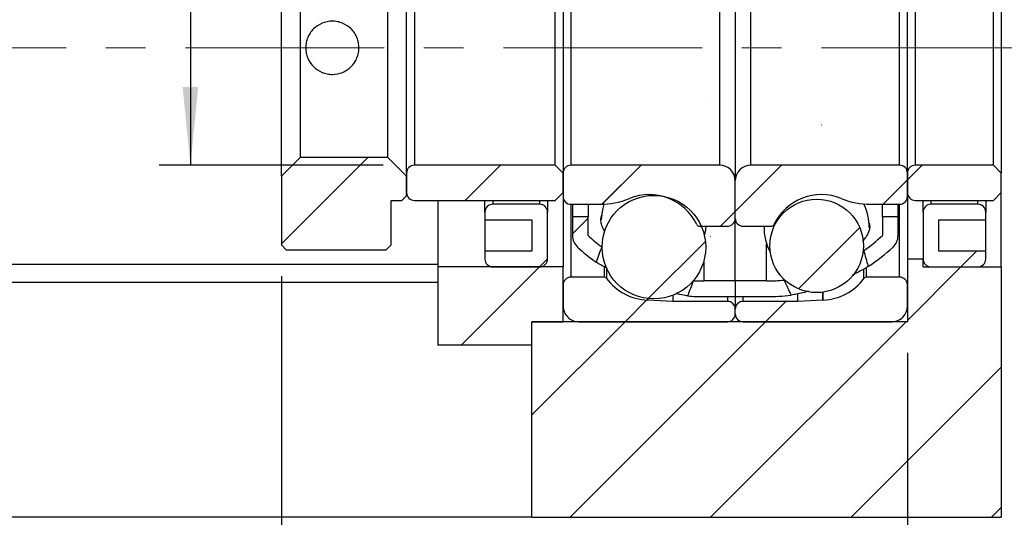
# Model space of a CAD drawing. Header units: millimetres. Extents: x 60 to 533, y 5 to 399.
# Tile 4 of 6: x 438 to 501, y 70 to 101. Entities that reach past the tile are written whole.
import ezdxf

# ---------------------------------------------------------------- set-up
doc = ezdxf.new("R2010")
doc.units = ezdxf.units.MM
doc.header["$LTSCALE"] = 2
doc.linetypes.add('CENTERX2', pattern=[20.319999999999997, 12.7, -2.54, 2.54, -2.54])
doc.layers.add('FORMAT', color=7, linetype='Continuous')
doc.styles.add('SLDTEXTSTYLE0', font='GOTHIC.TTF', dxfattribs={"width": 0.913})
doc.styles.get("Standard").update_dxf_attribs({"font": 'GOTHIC.TTF'})
doc.dimstyles.new('SLDDIMSTYLE1', dxfattribs={"dimtxt": 0.18, "dimasz": 5, "dimexe": 0, "dimexo": 0.0625, "dimgap": 0, "dimtad": 0, "dimtih": 1, "dimtoh": 1, "dimdec": 0, "dimrnd": 1e-09, "dimzin": 0, "dimdsep": 46, "dimtxsty": 'Standard', "dimsah": 1, "dimcen": 0.09, "dimadec": 0, "dimazin": 0, "dimtfac": 5, "dimtdec": 0, "dimtofl": 0, "dimtmove": 0, "dimatfit": 3, "dimfxl": 0, "dimfrac": 2, "dimtolj": 1, "dimtzin": 0, "dimarcsym": 0})
doc.dimstyles.new('SLDDIMSTYLE2', dxfattribs={"dimtxt": 7, "dimasz": 5, "dimexe": 0, "dimexo": 0.0625, "dimgap": 1.75, "dimtad": 1, "dimrnd": 1e-09, "dimzin": 12, "dimdsep": 46, "dimtxsty": 'SLDTEXTSTYLE0', "dimsah": 1, "dimcen": 0.09, "dimadec": 0, "dimazin": 3, "dimtfac": 1, "dimtofl": 0, "dimtmove": 0, "dimatfit": 3, "dimfxl": 0, "dimfrac": 2, "dimtolj": 1, "dimtzin": 12, "dimarcsym": 0})
doc.dimstyles.new('SLDDIMSTYLE4', dxfattribs={"dimtxt": 7, "dimasz": 5, "dimexe": 0, "dimexo": 0.0625, "dimgap": 1.75, "dimtad": 1, "dimrnd": 1e-09, "dimzin": 12, "dimdsep": 46, "dimtxsty": 'SLDTEXTSTYLE0', "dimsah": 1, "dimcen": 0.09, "dimadec": 0, "dimazin": 3, "dimtfac": 1, "dimtmove": 0, "dimatfit": 0, "dimfxl": 0, "dimfrac": 2, "dimtolj": 1, "dimtzin": 12, "dimarcsym": 0})
doc.dimstyles.new('SLDDIMSTYLE5', dxfattribs={"dimtxt": 7, "dimasz": 5, "dimexe": 0, "dimexo": 0.0625, "dimgap": 1.75, "dimtad": 1, "dimrnd": 1e-09, "dimzin": 12, "dimdsep": 46, "dimtxsty": 'SLDTEXTSTYLE0', "dimsah": 1, "dimcen": 0.09, "dimadec": 0, "dimazin": 3, "dimtol": 1, "dimtp": 0.02, "dimtm": 0.02, "dimtfac": 1, "dimtmove": 0, "dimatfit": 0, "dimfxl": 0, "dimfrac": 2, "dimtolj": 1, "dimarcsym": 0})
pattern_1 = [(45, (0, 0), (-4.490128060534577, 4.490128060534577), [])]

# ---------------------------------------------------------------- blocks, each defined once
blk = doc.blocks.new('_D_7')
at = {"layer": 'FORMAT', "color": 7}
for p, q in [((449.3738695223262, 107.0185578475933), (449.3738695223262, 132.9893460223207)), ((461.6899860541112, 107.0185578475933), (447.3738695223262, 107.0185578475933)), ((449.3738695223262, 107.0185578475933), (449.3738695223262, 92.01855784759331)), ((461.6899860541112, 92.01855784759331), (447.3738695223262, 92.01855784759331))]:
    blk.add_line(p, q, dxfattribs=at)
for points in [[(449.3738695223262, 107.0185578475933), (448.8738695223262, 102.0185578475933), (449.8738695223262, 102.0185578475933)], [(449.3738695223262, 92.01855784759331), (449.8738695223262, 97.01855784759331), (448.8738695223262, 97.01855784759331)]]:
    blk.add_solid(points, dxfattribs=at)
at = {"layer": 'FORMAT', "color": 7, "char_height": 7, "attachment_point": 1, "rotation": 90.00000000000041, "style": 'SLDTEXTSTYLE0'}
for s, insert in [('15', (440.3255189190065, 122.6449003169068)), ('%%c', (440.4324632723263, 112.0880255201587))]:
    blk.add_mtext(s, dxfattribs=dict(at, insert=insert))
blk = doc.blocks.new('_D_11')
at = {"layer": 'FORMAT', "color": 7}
for p, q in [((521.1899860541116, 99.51855784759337), (521.1899860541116, 110.5185578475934)), ((506.2679767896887, 99.51855784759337), (523.1899860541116, 99.51855784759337)), ((521.1899860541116, 69.51855784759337), (521.1899860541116, 99.51855784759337)), ((503.1899860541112, 69.51855784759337), (523.1899860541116, 69.51855784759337)), ((521.1899860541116, 69.51855784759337), (521.1899860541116, 58.51855784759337))]:
    blk.add_line(p, q, dxfattribs=at)
for points in [[(521.1899860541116, 99.51855784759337), (521.6899860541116, 104.5185578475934), (520.6899860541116, 104.5185578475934)], [(521.1899860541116, 69.51855784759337), (520.6899860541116, 64.51855784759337), (521.6899860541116, 64.51855784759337)]]:
    blk.add_solid(points, dxfattribs=at)
at = {"layer": 'FORMAT', "color": 7, "char_height": 7, "attachment_point": 1, "rotation": 90, "style": 'SLDTEXTSTYLE0'}
for s, insert in [(' ±0.02', (512.2485801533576, 77.76886934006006)), ('30', (512.2485801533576, 67.42442456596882))]:
    blk.add_mtext(s, dxfattribs=dict(at, insert=insert))
blk = doc.blocks.new('_D_12')
at = {"layer": 'FORMAT', "color": 7}
for p, q in [((495.1899860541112, 80.01855784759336), (495.1899860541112, 50.8628777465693)), ((501.1899860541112, 67.51855784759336), (501.1899860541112, 50.8628777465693)), ((495.1899860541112, 52.8628777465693), (484.1899860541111, 52.8628777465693)), ((495.1899860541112, 52.8628777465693), (501.1899860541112, 52.8628777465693)), ((501.1899860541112, 52.8628777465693), (512.1899860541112, 52.8628777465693))]:
    blk.add_line(p, q, dxfattribs=at)
for points in [[(495.1899860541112, 52.8628777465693), (490.1899860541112, 53.3628777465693), (490.1899860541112, 52.3628777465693)], [(501.1899860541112, 52.8628777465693), (506.1899860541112, 52.3628777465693), (506.1899860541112, 53.3628777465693)]]:
    blk.add_solid(points, dxfattribs=at)
at = {"layer": 'FORMAT', "color": 7, "insert": (495.2988665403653, 61.80428364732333), "char_height": 7, "attachment_point": 1, "style": 'SLDTEXTSTYLE0'}
blk.add_mtext('6', dxfattribs=at)
blk = doc.blocks.new('_D_13')
at = {"layer": 'FORMAT', "color": 7}
for p, q in [((455.1899860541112, 84.91855784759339), (455.189986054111, 50.86287774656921)), ((495.1899860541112, 80.01855784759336), (495.189986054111, 50.86287774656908)), ((495.189986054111, 52.86287774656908), (455.189986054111, 52.86287774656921))]:
    blk.add_line(p, q, dxfattribs=at)
for centre, radius, start, end in [((481.947981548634, 58.41912773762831), 12.42415267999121, 153.4349488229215, 206.5650511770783), ((470.067426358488, 58.41912773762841), 12.4241526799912, 333.4349488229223, 26.56505117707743)]:
    blk.add_arc(centre, radius, start, end, dxfattribs=at)
for points in [[(455.189986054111, 52.86287774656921), (460.189986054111, 52.3628777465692), (460.189986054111, 53.3628777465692)], [(495.189986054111, 52.86287774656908), (490.189986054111, 53.3628777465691), (490.189986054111, 52.3628777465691)]]:
    blk.add_solid(points, dxfattribs=at)
at = {"layer": 'FORMAT', "color": 7, "insert": (470.8354815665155, 61.80428364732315), "char_height": 7, "attachment_point": 1, "style": 'SLDTEXTSTYLE0'}
blk.add_mtext('40', dxfattribs=at)

msp = doc.modelspace()

# ---------------------------------------------------------------- hatches: boundary and pattern name
at = {"linetype": 'Continuous', "lineweight": 18}
h = msp.add_hatch(dxfattribs=at)
h.set_pattern_fill('ANSI31', scale=2, style=0)
h.set_pattern_definition(pattern_1)
edge = h.paths.add_edge_path(flags=0)
edge.add_arc((474.7899860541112, 87.51855784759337), 1.000000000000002, 180, 227.2003797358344)
edge.add_arc((482.1899860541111, 95.50993715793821), 11.89137931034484, 227.2003797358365, 234.5882899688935)
edge.add_ellipse((483.7570157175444, 99.51855784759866), major_axis=(-24.58947132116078, -65.68946985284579), ratio=0.04562244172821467, start_angle=282.1431269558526, end_angle=283.0145968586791, ccw=False)
edge.add_arc((482.1899860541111, 95.50993715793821), 10.89137931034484, 227.200379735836, 233.1267683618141, ccw=False)
edge.add_line((474.7899860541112, 87.51855784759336), (474.7899860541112, 88.71855784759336))
edge.add_line((474.7899860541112, 88.71855784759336), (473.7899860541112, 88.71855784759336))
edge.add_line((473.7899860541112, 88.71855784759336), (473.7899860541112, 87.51855784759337))
h = msp.add_hatch(dxfattribs=at)
h.set_pattern_fill('ANSI31', scale=2, style=0)
h.set_pattern_definition(pattern_1)
edge = h.paths.add_edge_path(flags=0)
edge.add_ellipse((484.6229563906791, 99.51855784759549), major_axis=(9.90734929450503, -26.30192418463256), ratio=0.1138547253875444, start_angle=55.5212411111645, end_angle=58.070322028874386, ccw=False)
edge.add_arc((486.1899860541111, 95.50993715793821), 11.89137931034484, 303.193096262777, 312.7996202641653)
edge.add_arc((493.5899860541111, 87.51855784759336), 1.000000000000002, 312.7996202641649, 360.0000000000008)
edge.add_line((494.5899860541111, 87.51855784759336), (494.5899860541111, 88.71855784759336))
edge.add_line((494.5899860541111, 88.71855784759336), (493.5899860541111, 88.71855784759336))
edge.add_line((493.5899860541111, 88.71855784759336), (493.5899860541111, 87.51855784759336))
edge.add_arc((486.1899860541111, 95.50993715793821), 10.89137931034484, 304.7897554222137, 312.7996202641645, ccw=False)
h = msp.add_hatch(dxfattribs=at)
h.set_pattern_fill('ANSI31', scale=2, style=0)
h.set_pattern_definition(pattern_1)
edge = h.paths.add_edge_path(flags=0)
edge.add_line((484.1899860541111, 83.61855784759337), (484.1899860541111, 84.61855784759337))
edge.add_line((484.1899860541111, 84.61855784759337), (482.1899860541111, 84.61855784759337))
edge.add_arc((482.1899860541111, 95.50993715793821), 10.89137931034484, 266.51455166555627, 270, ccw=False)
edge.add_ellipse((483.7570157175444, 99.51855784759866), major_axis=(-24.58947132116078, -65.68946985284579), ratio=0.04562244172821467, start_angle=77.01385283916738, end_angle=77.8881695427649, ccw=False)
edge.add_arc((482.1899860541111, 95.50993715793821), 11.89137931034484, 264.9906329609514, 270.0000000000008)
edge.add_line((482.1899860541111, 83.61855784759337), (484.1899860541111, 83.61855784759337))
h = msp.add_hatch(dxfattribs=at)
h.set_pattern_fill('ANSI31', scale=2, style=0)
h.set_pattern_definition(pattern_1)
edge = h.paths.add_edge_path(flags=0)
edge.add_arc((486.1899860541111, 95.50993715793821), 10.89137931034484, 270, 275.8997353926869, ccw=False)
edge.add_line((486.1899860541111, 84.61855784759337), (484.1899860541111, 84.61855784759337))
edge.add_line((484.1899860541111, 84.61855784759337), (484.1899860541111, 83.61855784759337))
edge.add_line((484.1899860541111, 83.61855784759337), (486.1899860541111, 83.61855784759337))
edge.add_arc((486.1899860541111, 95.50993715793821), 11.89137931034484, 270.0000000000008, 277.5500693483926)
edge.add_ellipse((484.6229563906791, 99.51855784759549), major_axis=(9.90734929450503, -26.30192418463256), ratio=0.1138547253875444, start_angle=301.8623825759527, end_angle=304.41757476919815, ccw=False)
h = msp.add_hatch(dxfattribs=at)
h.set_pattern_fill('ANSI31', scale=2, style=0)
h.set_pattern_definition(pattern_1)
h.paths.add_polyline_path([(455.1899860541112, 86.91855784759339), (455.4899860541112, 86.61855784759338), (461.8899860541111, 86.61855784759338), (462.1899860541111, 86.91855784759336), (462.1899860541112, 89.76855784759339), (462.8899860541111, 89.76855784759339), (463.1899860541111, 90.06855784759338), (463.1899860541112, 91.31855784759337), (461.9899860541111, 92.51855784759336), (456.3899860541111, 92.51855784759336), (455.1899860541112, 91.31855784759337)], flags=0)
h = msp.add_hatch(dxfattribs=at)
h.set_pattern_fill('ANSI31', scale=2, style=0)
h.set_pattern_definition(pattern_1)
edge = h.paths.add_edge_path(flags=0)
edge.add_line((473.1899860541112, 91.51855784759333), (472.6899860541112, 92.01855784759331))
edge.add_line((472.6899860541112, 92.01855784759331), (463.6899860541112, 92.01855784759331))
edge.add_arc((463.6899860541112, 91.51855784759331), 0.5, 90, 180)
edge.add_line((463.1899860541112, 91.51855784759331), (463.1899860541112, 90.26855784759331))
edge.add_arc((463.6899860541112, 90.26855784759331), 0.5, 180, 270.0000000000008)
edge.add_line((463.6899860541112, 89.76855784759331), (472.6899860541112, 89.76855784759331))
edge.add_line((472.6899860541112, 89.76855784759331), (473.1899860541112, 90.26855784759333))
edge.add_line((473.1899860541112, 90.26855784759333), (473.1899860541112, 91.51855784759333))
h = msp.add_hatch(dxfattribs=at)
h.set_pattern_fill('ANSI31', scale=2, style=0)
h.set_pattern_definition(pattern_1)
edge = h.paths.add_edge_path(flags=0)
edge.add_line((483.1899860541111, 92.01855784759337), (473.6899860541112, 92.01855784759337))
edge.add_arc((473.6899860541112, 91.51855784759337), 0.5000000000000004, 90, 180)
edge.add_line((473.1899860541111, 91.51855784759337), (473.1899860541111, 90.01855784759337))
edge.add_arc((473.6899860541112, 90.01855784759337), 0.5000000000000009, 180, 270.0000000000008)
edge.add_line((473.6899860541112, 89.51855784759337), (475.5352188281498, 89.51855784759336))
edge.add_arc((475.5352188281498, 94.51855784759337), 5.000000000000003, 270.0000000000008, 292.1496035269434)
edge.add_arc((478.6899860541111, 86.76855784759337), 3.367499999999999, 25.752078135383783, 112.1496035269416, ccw=False)
edge.add_arc((481.9031708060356, 88.31855784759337), 0.2000000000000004, 205.7520781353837, 270.0000000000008)
edge.add_line((481.9031708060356, 88.11855784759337), (483.6899860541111, 88.11855784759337))
edge.add_arc((483.6899860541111, 88.61855784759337), 0.5000000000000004, 270.0000000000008, 360.0000000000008)
edge.add_line((484.1899860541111, 88.61855784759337), (484.1899860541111, 91.01855784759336))
edge.add_arc((483.1899860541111, 91.01855784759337), 1, 0, 90.00000000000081)
h = msp.add_hatch(dxfattribs=at)
h.set_pattern_fill('ANSI31', scale=2, style=0)
h.set_pattern_definition(pattern_1)
edge = h.paths.add_edge_path(flags=0)
edge.add_line((495.1899860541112, 90.01855784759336), (495.1899860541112, 91.51855784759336))
edge.add_arc((494.6899860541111, 91.51855784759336), 0.5000000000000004, 0, 90)
edge.add_line((494.6899860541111, 92.01855784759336), (485.1899860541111, 92.01855784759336))
edge.add_arc((485.1899860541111, 91.01855784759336), 1, 90, 180)
edge.add_line((484.1899860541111, 91.01855784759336), (484.1899860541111, 88.61855784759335))
edge.add_arc((484.6899860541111, 88.61855784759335), 0.5000000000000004, 180, 270.0000000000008)
edge.add_line((484.6899860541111, 88.11855784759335), (486.4768013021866, 88.11855784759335))
edge.add_arc((486.4768013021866, 88.31855784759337), 0.2000000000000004, 270.0000000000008, 334.2479218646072)
edge.add_arc((489.6899860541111, 86.76855784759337), 3.367499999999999, 67.85039647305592, 154.2479218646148, ccw=False)
edge.add_arc((492.8447532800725, 94.51855784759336), 5.000000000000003, 247.8503964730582, 270.0000000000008)
edge.add_line((492.8447532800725, 89.51855784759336), (494.6899860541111, 89.51855784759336))
edge.add_arc((494.6899860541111, 90.01855784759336), 0.5000000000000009, 270.0000000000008, 360.0000000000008)
h = msp.add_hatch(dxfattribs=at)
h.set_pattern_fill('ANSI31', scale=2, style=0)
h.set_pattern_definition(pattern_1)
edge = h.paths.add_edge_path(flags=0)
edge.add_line((501.1899860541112, 91.51855784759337), (500.6899860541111, 92.01855784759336))
edge.add_line((500.6899860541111, 92.01855784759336), (495.6899860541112, 92.01855784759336))
edge.add_arc((495.6899860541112, 91.51855784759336), 0.5, 90, 180)
edge.add_line((495.1899860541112, 91.51855784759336), (495.1899860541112, 90.26855784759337))
edge.add_arc((495.6899860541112, 90.26855784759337), 0.5, 180, 270.0000000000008)
edge.add_line((495.6899860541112, 89.76855784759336), (500.6899860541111, 89.76855784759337))
edge.add_line((500.6899860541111, 89.76855784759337), (501.1899860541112, 90.26855784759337))
edge.add_line((501.1899860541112, 90.26855784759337), (501.1899860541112, 91.51855784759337))
h = msp.add_hatch(dxfattribs=at)
h.set_pattern_fill('ANSI31', scale=2, style=0)
h.set_pattern_definition(pattern_1)
edge = h.paths.add_edge_path(flags=0)
edge.add_arc((478.9899860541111, 86.78369066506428), 3.307199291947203, 0, 360)
h = msp.add_hatch(dxfattribs=at)
h.set_pattern_fill('ANSI31', scale=2, style=0)
h.set_pattern_definition(pattern_1)
edge = h.paths.add_edge_path(flags=0)
edge.add_line((468.1899860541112, 89.01855784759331), (468.1899860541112, 88.51855784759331))
edge.add_line((468.1899860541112, 88.51855784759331), (471.1899860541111, 88.51855784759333))
edge.add_line((471.1899860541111, 88.51855784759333), (471.1899860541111, 86.51855784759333))
edge.add_line((471.1899860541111, 86.51855784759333), (468.1899860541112, 86.51855784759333))
edge.add_line((468.1899860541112, 86.51855784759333), (468.1899860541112, 86.01855784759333))
edge.add_arc((468.6899860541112, 86.01855784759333), 0.5, 180, 270.0000000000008)
edge.add_line((468.6899860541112, 85.51855784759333), (471.6899860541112, 85.51855784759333))
edge.add_arc((471.6899860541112, 86.01855784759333), 0.5, 270.0000000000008, 360.0000000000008)
edge.add_line((472.1899860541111, 86.01855784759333), (472.1899860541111, 89.01855784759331))
edge.add_arc((471.6899860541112, 89.01855784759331), 0.5, 0, 90)
edge.add_line((471.6899860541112, 89.51855784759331), (468.6899860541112, 89.51855784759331))
edge.add_arc((468.6899860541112, 89.01855784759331), 0.5, 90, 180)
h = msp.add_hatch(dxfattribs=at)
h.set_pattern_fill('ANSI31', scale=2, style=0)
h.set_pattern_definition(pattern_1)
edge = h.paths.add_edge_path(flags=0)
edge.add_arc((489.3899860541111, 86.86309884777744), 2.986865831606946, 0, 360)
h = msp.add_hatch(dxfattribs=at)
h.set_pattern_fill('ANSI31', scale=2, style=0)
h.set_pattern_definition(pattern_1)
edge = h.paths.add_edge_path(flags=0)
edge.add_line((497.1899860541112, 86.51855784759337), (497.1899860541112, 88.51855784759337))
edge.add_line((497.1899860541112, 88.51855784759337), (500.1899860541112, 88.51855784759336))
edge.add_line((500.1899860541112, 88.51855784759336), (500.1899860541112, 89.01855784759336))
edge.add_arc((499.6899860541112, 89.01855784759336), 0.5, 0, 90)
edge.add_line((499.6899860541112, 89.51855784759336), (496.6899860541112, 89.51855784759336))
edge.add_arc((496.6899860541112, 89.01855784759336), 0.5, 90, 180)
edge.add_line((496.1899860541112, 89.01855784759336), (496.1899860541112, 86.01855784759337))
edge.add_arc((496.6899860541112, 86.01855784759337), 0.5, 180, 270.0000000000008)
edge.add_line((496.6899860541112, 85.51855784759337), (499.6899860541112, 85.51855784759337))
edge.add_arc((499.6899860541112, 86.01855784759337), 0.5, 270.0000000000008, 359.9999999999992)
edge.add_line((500.1899860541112, 86.01855784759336), (500.1899860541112, 86.51855784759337))
edge.add_line((500.1899860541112, 86.51855784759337), (497.1899860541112, 86.51855784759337))
h = msp.add_hatch(dxfattribs=at)
h.set_pattern_fill('ANSI31', scale=2, style=0)
h.set_pattern_definition(pattern_1)
h.paths.add_polyline_path([(501.1899860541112, 85.51855784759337), (496.1899860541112, 85.51855784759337), (496.1899860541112, 86.01855784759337), (495.1899860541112, 86.01855784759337), (495.1899860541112, 82.01855784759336), (471.1899860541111, 82.01855784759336), (471.1899860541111, 69.51855784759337), (501.1899860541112, 69.51855784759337)], flags=0)
h = msp.add_hatch(dxfattribs=at)
h.set_pattern_fill('ANSI31', scale=2, style=0)
h.set_pattern_definition(pattern_1)
h.paths.add_polyline_path([(471.1899860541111, 82.01855784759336), (473.1899860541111, 82.01855784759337), (473.1899860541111, 85.51855784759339), (465.1899860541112, 85.51855784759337), (465.1899860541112, 80.51855784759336), (471.1899860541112, 80.51855784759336)], flags=0)
h = msp.add_hatch(dxfattribs=at)
h.set_pattern_fill('ANSI31', scale=2, style=0)
h.set_pattern_definition(pattern_1)
edge = h.paths.add_edge_path(flags=0)
edge.add_line((474.1899860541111, 82.01855784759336), (483.6899860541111, 82.01855784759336))
edge.add_arc((483.6899860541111, 82.51855784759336), 0.5000000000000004, 270.0000000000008, 360.0000000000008)
edge.add_line((484.1899860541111, 82.51855784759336), (484.1899860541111, 82.81855784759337))
edge.add_arc((483.6899860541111, 82.81855784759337), 0.5000000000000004, 0, 90)
edge.add_line((483.6899860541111, 83.31855784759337), (480.1899860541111, 83.31855784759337))
edge.add_line((480.1899860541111, 83.31855784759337), (478.5859513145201, 83.40262174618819))
edge.add_arc((478.5754841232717, 83.20289583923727), 0.2000000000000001, 87.0000000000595, 88.16072760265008)
edge.add_arc((478.6899860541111, 86.76855784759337), 3.367500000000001, 216.061090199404, 268.1607276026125, ccw=False)
edge.add_arc((475.8060553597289, 84.66855784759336), 0.2000000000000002, 36.06109019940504, 90)
edge.add_line((475.8060553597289, 84.86855784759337), (473.6899860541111, 84.86855784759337))
edge.add_arc((473.6899860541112, 84.36855784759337), 0.5000000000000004, 90.00000000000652, 180)
edge.add_line((473.1899860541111, 84.36855784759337), (473.1899860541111, 83.01855784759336))
edge.add_arc((474.1899860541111, 83.01855784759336), 1.000000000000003, 180, 270.0000000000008)
h = msp.add_hatch(dxfattribs=at)
h.set_pattern_fill('ANSI31', scale=2, style=0)
h.set_pattern_definition(pattern_1)
edge = h.paths.add_edge_path(flags=0)
edge.add_line((484.1899860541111, 82.81855784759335), (484.1899860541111, 82.51855784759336))
edge.add_arc((484.6899860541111, 82.51855784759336), 0.5000000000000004, 180, 270.0000000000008)
edge.add_line((484.6899860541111, 82.01855784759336), (494.1899860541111, 82.01855784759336))
edge.add_arc((494.1899860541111, 83.01855784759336), 1.000000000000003, 270.0000000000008, 360.0000000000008)
edge.add_line((495.1899860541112, 83.01855784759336), (495.1899860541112, 84.36855784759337))
edge.add_arc((494.6899860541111, 84.36855784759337), 0.5000000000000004, 0, 90)
edge.add_line((494.6899860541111, 84.86855784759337), (492.5739167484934, 84.86855784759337))
edge.add_arc((492.5739167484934, 84.66855784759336), 0.2000000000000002, 90, 143.938909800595)
edge.add_arc((489.6899860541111, 86.76855784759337), 3.367500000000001, 271.83927239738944, 323.9389098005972, ccw=False)
edge.add_arc((489.8044879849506, 83.20289583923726), 0.2000000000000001, 91.83927239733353, 92.99999999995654)
edge.add_line((489.7940207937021, 83.40262174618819), (488.1899860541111, 83.31855784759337))
edge.add_line((488.1899860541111, 83.31855784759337), (484.6899860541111, 83.31855784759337))
edge.add_arc((484.6899860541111, 82.81855784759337), 0.5000000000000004, 90, 180.0000000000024)

# ---------------------------------------------------------------- linework, layer by layer
at = {"color": 7, "linetype": 'Continuous', "lineweight": 25}
for p, q in [((455.1899869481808, 91.31855780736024), (455.1899869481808, 107.7185578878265)), ((484.1899861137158, 108.0185583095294), (484.1899861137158, 91.01855738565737)), ((463.1899845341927, 91.51855746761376), (463.1899845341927, 107.518558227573)), ((463.6899855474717, 107.0185576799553), (463.6899855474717, 92.01855801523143)), ((472.6899851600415, 92.01855801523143), (472.6899851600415, 107.0185576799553)), ((473.1899861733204, 107.518558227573), (473.1899861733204, 91.51855746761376)), ((473.6899853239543, 107.0185576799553), (473.6899853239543, 92.01855801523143)), ((483.189985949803, 107.0185576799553), (483.189985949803, 92.01855801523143)), ((485.1899862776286, 92.01855801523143), (485.1899862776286, 107.0185576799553)), ((494.6899860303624, 92.01855801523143), (494.6899860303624, 107.0185576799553)), ((495.1899860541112, 91.51855746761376), (495.1899860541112, 107.518558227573)), ((495.6899860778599, 107.0185576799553), (495.6899860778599, 92.01855801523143)), ((500.6899860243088, 92.01855801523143), (500.6899860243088, 107.0185576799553)), ((501.1899861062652, 107.518558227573), (501.1899861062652, 91.51855746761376)), ((456.389984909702, 106.5185580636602), (456.389984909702, 92.51855763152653)), ((461.9899865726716, 92.51855763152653), (461.9899865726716, 106.5185580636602)), ((455.1899869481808, 91.31855780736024), (456.389984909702, 92.51855763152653)), ((461.9899865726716, 92.51855763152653), (456.389984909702, 92.51855763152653)), ((461.9899865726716, 92.51855763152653), (463.1899845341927, 91.31855780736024)), ((472.6899851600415, 92.01855801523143), (463.6899855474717, 92.01855801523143)), ((472.6899851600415, 92.01855801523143), (473.1899861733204, 91.51855746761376)), ((483.189985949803, 92.01855801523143), (473.6899853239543, 92.01855801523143)), ((494.6899860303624, 92.01855801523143), (485.1899862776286, 92.01855801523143)), ((500.6899860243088, 92.01855801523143), (495.6899860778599, 92.01855801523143)), ((500.6899860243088, 92.01855801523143), (501.1899861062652, 91.51855746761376)), ((455.1899869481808, 91.31855780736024), (455.1899869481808, 86.9185578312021)), ((463.1899845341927, 91.51855746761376), (463.1899845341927, 90.26855772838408)), ((463.1899845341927, 90.06855806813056), (463.1899845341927, 91.31855780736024)), ((473.1899861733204, 91.51855746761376), (473.1899861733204, 90.01855815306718)), ((473.1899861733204, 90.26855772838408), (473.1899861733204, 91.51855746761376)), ((495.1899860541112, 90.01855815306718), (495.1899860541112, 91.51855746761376)), ((495.1899860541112, 91.51855746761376), (495.1899860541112, 90.26855772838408)), ((501.1899861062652, 90.26855772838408), (501.1899861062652, 91.51855746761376)), ((484.1899861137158, 88.61855773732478), (484.1899861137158, 91.01855738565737)), ((463.1899845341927, 90.06855806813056), (462.8899869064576, 89.7685576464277)), ((473.1899861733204, 90.26855772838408), (472.6899851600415, 89.7685576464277)), ((473.1899861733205, 90.01855815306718), (473.1899861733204, 85.5185574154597)), ((495.1899860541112, 90.01855815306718), (495.1899860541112, 86.01855749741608)), ((501.1899861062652, 90.26855772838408), (500.6899860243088, 89.7685576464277)), ((501.1899861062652, 85.5185574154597), (501.1899861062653, 90.26855772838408)), ((462.1899862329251, 89.7685576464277), (462.8899869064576, 89.7685576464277)), ((462.1899862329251, 86.9185578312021), (462.1899862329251, 89.7685576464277)), ((463.6899855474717, 89.7685576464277), (472.6899851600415, 89.7685576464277)), ((465.1899867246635, 89.7685576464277), (465.1899867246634, 85.5185574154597)), ((468.1899853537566, 89.0185579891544), (468.1899853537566, 89.7685576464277)), ((471.6899868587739, 89.51855807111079), (468.6899863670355, 89.51855807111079)), ((472.1899860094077, 89.7685576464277), (472.1899860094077, 89.0185579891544)), ((473.6899853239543, 89.51855807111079), (475.5352184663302, 89.51855807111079)), ((473.789985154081, 89.51855807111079), (473.789985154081, 88.71855756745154)), ((474.7899853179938, 89.51855807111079), (474.7899853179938, 88.71855756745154)), ((492.8447532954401, 89.51855807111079), (494.6899860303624, 89.51855807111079)), ((493.5899860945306, 88.71855756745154), (493.5899860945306, 89.51855807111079)), ((494.5899860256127, 88.71855756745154), (494.5899860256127, 89.51855807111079)), ((495.6899860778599, 89.7685576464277), (500.6899860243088, 89.7685576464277)), ((496.1899861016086, 89.0185579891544), (496.1899861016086, 89.7685576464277)), ((499.6899858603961, 89.51855807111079), (496.6899860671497, 89.51855807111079)), ((500.1899859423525, 89.7685576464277), (500.1899859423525, 89.0185579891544)), ((468.1899853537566, 89.0185579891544), (468.1899853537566, 88.51855790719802)), ((472.1899860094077, 86.01855749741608), (472.1899860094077, 89.0185579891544)), ((473.789985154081, 88.71855756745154), (473.789985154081, 87.51855774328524)), ((474.7899853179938, 88.71855756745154), (473.789985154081, 88.71855756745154)), ((474.7899853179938, 87.51855774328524), (474.7899853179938, 88.71855756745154)), ((493.5899860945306, 88.71855756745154), (493.5899860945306, 87.51855774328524)), ((494.5899860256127, 88.71855756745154), (493.5899860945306, 88.71855756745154)), ((494.5899860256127, 87.51855774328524), (494.5899860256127, 88.71855756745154)), ((496.1899861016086, 89.0185579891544), (496.1899861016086, 86.01855749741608)), ((500.1899859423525, 88.51855790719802), (500.1899859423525, 89.0185579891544)), ((468.1899853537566, 88.51855790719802), (471.1899858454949, 88.51855790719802)), ((468.1899853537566, 88.51855790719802), (468.1899853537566, 86.51855757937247)), ((471.1899858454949, 88.51855790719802), (471.1899858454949, 86.51855757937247)), ((481.9031710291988, 88.11855765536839), (483.6899860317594, 88.11855765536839)), ((484.1899861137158, 84.61855801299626), (484.1899861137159, 88.61855773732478)), ((484.6899861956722, 88.11855765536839), (486.4768011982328, 88.11855765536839)), ((497.1899861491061, 88.51855790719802), (500.1899859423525, 88.51855790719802)), ((497.1899861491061, 86.51855757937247), (497.1899861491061, 88.51855790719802)), ((500.1899859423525, 86.51855757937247), (500.1899859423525, 88.51855790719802)), ((455.489984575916, 86.61855740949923), (455.1899869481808, 86.9185578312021)), ((462.1899862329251, 86.9185578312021), (461.8899848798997, 86.61855740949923)), ((455.489984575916, 86.61855740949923), (461.8899848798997, 86.61855740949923)), ((468.1899853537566, 86.51855757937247), (468.1899853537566, 86.01855749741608)), ((471.1899858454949, 86.51855757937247), (468.1899853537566, 86.51855757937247)), ((500.1899859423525, 86.51855757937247), (497.1899861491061, 86.51855757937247)), ((500.1899859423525, 86.01855749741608), (500.1899859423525, 86.51855757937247)), ((403.1899858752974, 85.69499740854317), (465.1899867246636, 85.69499740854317)), ((495.1899860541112, 86.01855749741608), (495.1899860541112, 82.01855777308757)), ((496.1899861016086, 86.01855749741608), (495.1899860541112, 86.01855749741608)), ((496.1899861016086, 85.5185574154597), (496.1899861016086, 86.01855749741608)), ((465.1899867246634, 85.5185574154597), (465.1899867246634, 80.51855845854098)), ((473.1899861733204, 85.5185574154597), (465.1899867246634, 85.5185574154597)), ((468.6899863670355, 85.5185574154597), (471.6899868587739, 85.5185574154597)), ((473.1899861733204, 82.01855777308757), (473.1899861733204, 85.5185574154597)), ((496.1899861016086, 85.5185574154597), (501.1899861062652, 85.5185574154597)), ((496.6899860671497, 85.5185574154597), (499.6899858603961, 85.5185574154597)), ((501.1899861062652, 85.5185574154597), (501.1899861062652, 69.51855851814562)), ((465.1899867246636, 84.5185581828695), (403.1899858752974, 84.5185581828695)), ((473.1899861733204, 84.36855750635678), (473.1899861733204, 83.01855793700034)), ((475.806054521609, 84.86855758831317), (473.6899853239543, 84.86855758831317)), ((484.1899861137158, 84.61855801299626), (482.1899857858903, 84.61855801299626)), ((484.1899861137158, 84.61855801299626), (484.1899861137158, 83.61855691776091)), ((486.1899864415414, 84.61855801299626), (484.1899861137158, 84.61855801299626)), ((494.6899860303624, 84.86855758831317), (492.5739167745, 84.86855758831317)), ((495.1899860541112, 83.01855793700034), (495.1899860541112, 84.36855750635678)), ((480.1899863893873, 83.70187862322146), (480.1899863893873, 83.31855742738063)), ((488.1899858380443, 83.31855742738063), (488.1899858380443, 83.75569416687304)), ((480.1899863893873, 83.31855742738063), (478.5859518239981, 83.40262232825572)), ((483.6899860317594, 83.31855742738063), (480.1899863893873, 83.31855742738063)), ((482.1899857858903, 83.61855691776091), (484.1899861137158, 83.61855691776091)), ((484.1899861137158, 83.61855691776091), (484.1899861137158, 82.81855827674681)), ((484.1899861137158, 83.61855691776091), (486.1899864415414, 83.61855691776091)), ((488.1899858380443, 83.31855742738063), (484.6899861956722, 83.31855742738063)), ((489.7940208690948, 83.40262232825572), (488.1899858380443, 83.31855742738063)), ((484.1899861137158, 82.51855692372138), (484.1899861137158, 82.81855827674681)), ((471.1899858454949, 69.51855851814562), (471.1899858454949, 82.01855777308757)), ((495.1899860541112, 82.01855777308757), (471.1899858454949, 82.01855777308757)), ((471.1899858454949, 82.01855777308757), (473.1899861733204, 82.01855777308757)), ((471.1899858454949, 80.51855845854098), (471.1899858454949, 82.01855777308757)), ((474.1899863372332, 82.01855777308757), (483.6899860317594, 82.01855777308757)), ((484.6899861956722, 82.01855777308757), (494.1899860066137, 82.01855777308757)), ((471.1899858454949, 80.51855845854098), (465.1899867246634, 80.51855845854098)), ((471.1899858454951, 69.51855851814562), (403.1899858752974, 69.51855851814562)), ((471.1899858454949, 69.51855851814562), (501.1899861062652, 69.51855851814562))]:
    msp.add_line(p, q, dxfattribs=at)
at = {"color": 8, "linetype": 'Continuous', "lineweight": 25}
for p, q in [((468.6899863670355, 89.7685576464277), (468.6899863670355, 89.51855807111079)), ((471.6899868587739, 89.51855807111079), (471.6899868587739, 89.7685576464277)), ((473.6899853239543, 89.51855807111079), (473.6899853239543, 84.86855758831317)), ((494.6899860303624, 84.86855758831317), (494.6899860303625, 89.51855807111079)), ((496.6899860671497, 89.7685576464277), (496.6899860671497, 89.51855807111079)), ((499.6899858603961, 89.51855807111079), (499.6899858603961, 89.7685576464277)), ((486.1899864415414, 84.61855801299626), (486.1899864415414, 86.9934464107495)), ((482.1899857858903, 85.94848571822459), (482.1899857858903, 84.61855801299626)), ((475.806054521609, 85.50193237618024), (475.806054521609, 84.86855758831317)), ((475.9677339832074, 85.41479224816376), (475.9677339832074, 84.78628734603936)), ((492.4122387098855, 84.78628734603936), (492.4122387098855, 85.33943148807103)), ((492.5739167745, 84.86855758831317), (492.5739167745, 85.44065228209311)), ((489.7940208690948, 83.40262232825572), (489.7940208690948, 83.90368598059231)), ((489.7980688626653, 83.40279369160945), (489.7980688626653, 83.90424198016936)), ((478.5819024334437, 83.50176534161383), (478.5819024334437, 83.40279369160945)), ((478.5859518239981, 83.50126429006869), (478.5859518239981, 83.40262232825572)), ((483.6899860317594, 83.61855691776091), (483.6899860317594, 83.31855742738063)), ((484.6899861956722, 83.31855742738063), (484.6899861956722, 83.61855691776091))]:
    msp.add_line(p, q, dxfattribs=at)
at = {"color": 7, "linetype": 'Continuous', "lineweight": 25, "flags": 128}
for points in [[(475.7948916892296, 89.52530550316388), (475.6761070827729, 89.05388677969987), (475.6254934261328, 88.52799313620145)], [(482.2159389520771, 87.51224617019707), (482.3038641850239, 87.88523434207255), (482.3366290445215, 88.11855765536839)]]:
    msp.add_lwpolyline(points, dxfattribs=at)
at = {"color": 7, "linetype": 'Continuous', "lineweight": 25}
for centre, radius in [((478.9899860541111, 86.78369066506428), 3.307199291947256), ((489.3899860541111, 86.86309884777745), 2.986865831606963)]:
    msp.add_circle(centre, radius, dxfattribs=at)
for centre, radius, start, end in [((463.6899860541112, 91.51855784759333), 0.5, 90, 179.9999999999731), ((473.6899860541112, 91.51855784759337), 0.5000000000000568, 90, 179.9999999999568), ((483.1899860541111, 91.01855784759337), 1, 4.071109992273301e-13, 90), ((485.1899860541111, 91.01855784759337), 1, 90, 179.9999999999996), ((494.6899860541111, 91.51855784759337), 0.5000000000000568, 7.57226458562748e-11, 90), ((495.6899860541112, 91.51855784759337), 0.5, 90, 179.9999999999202), ((463.6899860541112, 90.26855784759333), 0.5, 180, 270.0000000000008), ((473.6899860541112, 90.01855784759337), 0.5000000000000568, 180, 270.0000000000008), ((478.6899860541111, 86.76855784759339), 3.367500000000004, 25.75207813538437, 112.1496035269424), ((489.6899860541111, 86.76855784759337), 3.367500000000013, 67.85039647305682, 154.247921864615), ((494.6899860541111, 90.01855784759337), 0.5000000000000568, 270.0000000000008, 8.142219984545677e-13), ((495.6899860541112, 90.26855784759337), 0.5, 179.9999999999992, 270.0000000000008), ((468.6899860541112, 89.01855784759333), 0.5, 90, 180), ((471.6899860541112, 89.01855784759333), 0.5, 3.908265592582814e-11, 90), ((475.5352188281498, 94.51855784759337), 5, 270.0000000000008, 292.1496035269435), ((492.8447532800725, 94.51855784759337), 5, 247.8503964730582, 270.0000000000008), ((489.3899860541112, 88.0342270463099), 3.364999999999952, 0, 26.55111720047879), ((496.6899860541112, 89.01855784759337), 0.5, 90, 179.9999999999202), ((499.6899860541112, 89.01855784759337), 0.5, 0, 90), ((481.9031708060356, 88.31855784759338), 0.2000000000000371, 205.7520781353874, 270.0000000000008), ((483.6899860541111, 88.61855784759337), 0.5, 270.0000000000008, 5.780976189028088e-11), ((484.6899860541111, 88.61855784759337), 0.5, 179.9999999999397, 270.0000000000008), ((489.3899860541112, 88.0342270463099), 3.365000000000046, 178.5639509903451, 208.6041118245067), ((486.4768013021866, 88.31855784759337), 0.2000000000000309, 270.0000000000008, 334.2479218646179), ((474.7899860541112, 87.51855784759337), 1.000000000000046, 179.9999999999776, 227.2003797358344), ((482.1899860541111, 95.50993715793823), 10.89137931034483, 227.2003797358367, 233.126768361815), ((486.1899860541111, 95.50993715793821), 10.89137931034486, 304.7897554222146, 312.7996202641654), ((493.5899860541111, 87.51855784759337), 1.000000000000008, 312.7996202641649, 3.704710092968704e-11), ((482.1899860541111, 95.50993715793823), 11.89137931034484, 227.2003797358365, 234.5882899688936), ((486.1899860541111, 95.50993715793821), 11.89137931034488, 303.1930962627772, 312.7996202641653), ((468.6899860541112, 86.01855784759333), 0.5, 180, 270.0000000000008), ((471.6899860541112, 86.01855784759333), 0.5, 270.0000000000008, 8.142219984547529e-13), ((496.6899860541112, 86.01855784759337), 0.5, 179.9999999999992, 270.0000000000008), ((499.6899860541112, 86.01855784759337), 0.5, 270.0000000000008, 0), ((473.6899860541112, 84.36855784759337), 0.5000000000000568, 90.00000000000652, 179.9999999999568), ((475.8060553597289, 84.66855784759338), 0.2000000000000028, 36.06109019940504, 90), ((478.6899860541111, 86.76855784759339), 3.367500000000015, 216.0610901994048, 268.1607276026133), ((482.1899860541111, 95.50993715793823), 10.89137931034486, 266.5145516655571, 270.0000000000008), ((486.1899860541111, 95.50993715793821), 10.89137931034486, 270.0000000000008, 275.8997353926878), ((489.6899860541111, 86.76855784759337), 3.367500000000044, 271.8392723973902, 323.938909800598), ((492.5739167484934, 84.66855784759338), 0.199999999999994, 90, 143.9389098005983), ((494.6899860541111, 84.36855784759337), 0.5000000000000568, 7.57226458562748e-11, 90), ((486.1899860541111, 95.50993715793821), 11.89137931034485, 270.0000000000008, 277.5500693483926), ((478.5754841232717, 83.20289583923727), 0.2000000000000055, 87.00000000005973, 88.16072760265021), ((482.1899860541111, 95.50993715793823), 11.89137931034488, 264.9906329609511, 270.0000000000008), ((483.6899860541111, 82.81855784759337), 0.5, 8.142219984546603e-13, 90), ((484.6899860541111, 82.81855784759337), 0.5, 90, 180), ((489.8044879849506, 83.20289583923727), 0.2000000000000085, 91.83927239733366, 92.99999999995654), ((474.1899860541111, 83.01855784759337), 1, 180, 270.0000000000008), ((483.6899860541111, 82.51855784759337), 0.5, 270.0000000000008, 5.780976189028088e-11), ((484.6899860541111, 82.51855784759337), 0.5, 179.9999999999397, 270.0000000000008), ((494.1899860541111, 83.01855784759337), 1.000000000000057, 270.0000000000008, 359.9999999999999)]:
    msp.add_arc(centre, radius, start, end, dxfattribs=at)
for centre, major_axis, ratio, start_param, end_param in [((483.7570157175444, 99.51855784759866), (-24.58947132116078, -65.6894698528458), 0.04562244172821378, 4.924326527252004, 4.939536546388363), ((484.6229563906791, 99.5185578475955), (9.907349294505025, -26.30192418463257), 0.1138547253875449, 0.9690284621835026, 1.013518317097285), ((483.7570157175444, 99.51855784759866), (-24.58947132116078, -65.6894698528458), 0.04562244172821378, 1.344145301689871, 1.359405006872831), ((484.6229563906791, 99.5185578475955), (9.907349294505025, -26.30192418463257), 0.1138547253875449, 5.268492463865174, 5.313088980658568)]:
    msp.add_ellipse(centre, major_axis=major_axis, ratio=ratio, start_param=start_param, end_param=end_param, dxfattribs=at)
for points, knots in [([(456.7399860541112, 99.51855784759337), (456.7399860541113, 99.63131992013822), (456.7510935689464, 99.74211530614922), (456.7945374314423, 99.95995856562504), (456.827429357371, 100.0681610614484), (456.9129130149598, 100.2738397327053), (456.9651617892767, 100.3713214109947), (457.0885242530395, 100.5557961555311), (457.1600326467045, 100.6427971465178), (457.3943340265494, 100.8770094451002), (457.5832823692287, 101.0034921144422), (457.9919868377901, 101.1733290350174), (458.2162570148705, 101.2184182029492), (458.5502551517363, 101.218627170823), (458.6633847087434, 101.2074888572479), (458.8817469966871, 101.1639277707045), (458.9879230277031, 101.1317035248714), (459.2974334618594, 101.0033741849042), (459.48434743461, 100.8783222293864), (459.720714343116, 100.6420112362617), (459.7907588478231, 100.5566525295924), (459.9138564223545, 100.3729195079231), (459.967280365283, 100.2733548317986), (460.0525357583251, 100.0681302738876), (460.0848813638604, 99.96214946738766), (460.1287552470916, 99.74330819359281), (460.1399390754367, 99.63045567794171), (460.1400795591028, 99.29691021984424), (460.0953048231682, 99.0723898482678), (459.9679716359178, 98.76520096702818), (459.9147997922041, 98.6657625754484), (459.7913072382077, 98.4811252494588), (459.7212793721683, 98.39580585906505), (459.5646508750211, 98.23894320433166), (459.4776374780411, 98.16745035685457), (459.2939880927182, 98.04448442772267), (459.1965486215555, 97.99207754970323), (458.8865287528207, 97.86304714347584), (458.6652537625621, 97.81868241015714), (458.3287651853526, 97.81849595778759), (458.2181299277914, 97.82942707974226), (457.999832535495, 97.87276084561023), (457.8913223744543, 97.9057044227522), (457.5836369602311, 98.0333042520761), (457.3948926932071, 98.15970388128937), (457.0825743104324, 98.4715919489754), (456.9558735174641, 98.6603464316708), (456.828057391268, 98.96722745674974), (456.7949411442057, 99.07548323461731), (456.7510964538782, 99.29463869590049), (456.7399860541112, 99.40579577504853), (456.7399860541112, 99.51855784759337)], [0, 0, 0, 0, 0.03125000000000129, 0.03125000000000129, 0.06250000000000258, 0.06250000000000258, 0.09375000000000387, 0.09375000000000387, 0.1250000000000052, 0.1250000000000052, 0.1875000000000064, 0.1875000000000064, 0.2500000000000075, 0.2500000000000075, 0.2812500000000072, 0.2812500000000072, 0.3125000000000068, 0.3125000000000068, 0.3750000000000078, 0.3750000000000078, 0.4062500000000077, 0.4062500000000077, 0.4375000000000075, 0.4375000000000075, 0.4687500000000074, 0.4687500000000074, 0.5000000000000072, 0.5000000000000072, 0.5625000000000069, 0.5625000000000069, 0.5937500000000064, 0.5937500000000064, 0.6250000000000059, 0.6250000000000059, 0.6562500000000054, 0.6562500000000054, 0.687500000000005, 0.687500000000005, 0.7500000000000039, 0.7500000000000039, 0.7812500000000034, 0.7812500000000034, 0.8125000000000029, 0.8125000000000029, 0.8750000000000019, 0.8750000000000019, 0.937500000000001, 0.937500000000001, 0.9687500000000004, 0.9687500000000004, 1, 1, 1, 1]), ([(475.8603115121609, 87.7729578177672), (475.8135052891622, 87.8505002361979), (475.6998908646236, 88.03872173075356), (475.6137843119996, 88.31498196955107), (475.5842501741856, 88.59390354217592), (475.6342466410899, 88.74601818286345), (475.6589707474, 88.82124146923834)], [0, 0, 0, 0, 0.1937055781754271, 0.4701885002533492, 0.7379991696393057, 1, 1, 1, 1]), ([(492.7309361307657, 88.30696700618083), (492.7488159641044, 88.26395962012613), (492.794216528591, 88.15475504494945), (492.7738878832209, 87.93713206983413), (492.677998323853, 87.66554579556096), (492.5281518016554, 87.40375597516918), (492.3806864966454, 87.23121694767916), (492.3214852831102, 87.1619496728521)], [0, 0, 0, 0, 0.1515808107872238, 0.3848947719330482, 0.6111167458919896, 0.8438794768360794, 1, 1, 1, 1]), ([(476.0131024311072, 85.43125523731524), (475.8576784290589, 85.50793340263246), (475.5120074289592, 85.6784695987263), (475.374972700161, 85.76869417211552), (475.2995528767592, 85.818351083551)], [0, 0, 0, 0, 0.4496298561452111, 1, 1, 1, 1]), ([(492.7000690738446, 85.5588706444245), (492.607532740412, 85.50012606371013), (492.3367088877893, 85.32819971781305), (491.9328946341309, 85.12552564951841), (491.6670574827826, 84.99210218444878)], [0, 0, 0, 0, 0.3416845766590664, 1, 1, 1, 1]), ([(481.1516477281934, 83.66397751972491), (481.102206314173, 83.67058426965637), (480.9502603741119, 83.69088847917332), (480.6916769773, 83.73926643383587), (480.4062973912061, 83.81891345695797), (480.3918188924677, 83.82295428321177)], [0, 0, 0, 0, 0.31406455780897, 0.9651996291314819, 1, 1, 1, 1]), ([(488.889889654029, 83.96691347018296), (488.8338173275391, 83.95028464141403), (488.4546056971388, 83.83782550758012), (488.0774464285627, 83.76906934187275), (487.8079365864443, 83.72974949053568), (487.7524244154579, 83.72165060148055)], [0, 0, 0, 0, 0.1210971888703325, 0.8189683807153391, 0.9999999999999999, 0.9999999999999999, 0.9999999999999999, 0.9999999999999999])]:
    msp.add_open_spline(points, degree=3, knots=knots, dxfattribs=at)
at = {"layer": 'FORMAT', "color": 7, "linetype": 'CENTERX2', "lineweight": 18, "ltscale": 0.5}
msp.add_line((388.0911325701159, 99.51855784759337), (504.2679767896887, 99.51855784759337), dxfattribs=at)

# ---------------------------------------------------------------- dimensions: what is measured, and where the dimension line sits
at = {"layer": 'FORMAT', "color": 7}
dim = msp.add_linear_dim(base=(449.3738695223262, 92.01855784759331), p1=(463.6899860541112, 107.0185578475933), p2=(463.6899860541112, 92.01855784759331), angle=90.0000000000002, text='%%c<>', dimstyle='SLDDIMSTYLE2', dxfattribs=at)
dim.commit()
dim.dimension.update_dxf_attribs({"geometry": '_D_7', "text_midpoint": (449.3738695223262, 122.5386857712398), "dimtype": 160})
dim = msp.add_linear_dim(base=(521.1899860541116, 99.51855784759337), p1=(501.1899860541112, 69.51855784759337), p2=(504.2679767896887, 99.51855784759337), angle=90.0000000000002, dimstyle='SLDDIMSTYLE5', dxfattribs=at)
dim.commit()
dim.dimension.update_dxf_attribs({"geometry": '_D_11', "text_midpoint": (521.1899860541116, 85.50289703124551), "dimtype": 160})
dim = msp.add_linear_dim(base=(455.189986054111, 52.86287774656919), p1=(495.1899860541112, 82.01855784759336), p2=(455.1899860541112, 86.91855784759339), text='(<>)', dimstyle='SLDDIMSTYLE4', dxfattribs=at)
dim.commit()
dim.dimension.update_dxf_attribs({"geometry": '_D_13', "text_midpoint": (476.0077040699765, 52.86287774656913), "dimtype": 160})
dim = msp.add_linear_dim(base=(501.1899860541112, 52.86287774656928), p1=(495.1899860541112, 82.01855784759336), p2=(501.1899860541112, 69.51855784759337), dimstyle='SLDDIMSTYLE4', dxfattribs=at)
dim.commit()
dim.dimension.update_dxf_attribs({"geometry": '_D_12', "text_midpoint": (497.8849777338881, 52.86287774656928), "dimtype": 160})

# ---------------------------------------------------------------- leaders
msp.add_leader([(521.171650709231, 97.79348664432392), (521.171650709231, 167.1622480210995), (468.247916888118, 167.1622480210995)], dimstyle='SLDDIMSTYLE1', dxfattribs=at)

doc.saveas('drawing.dxf')
